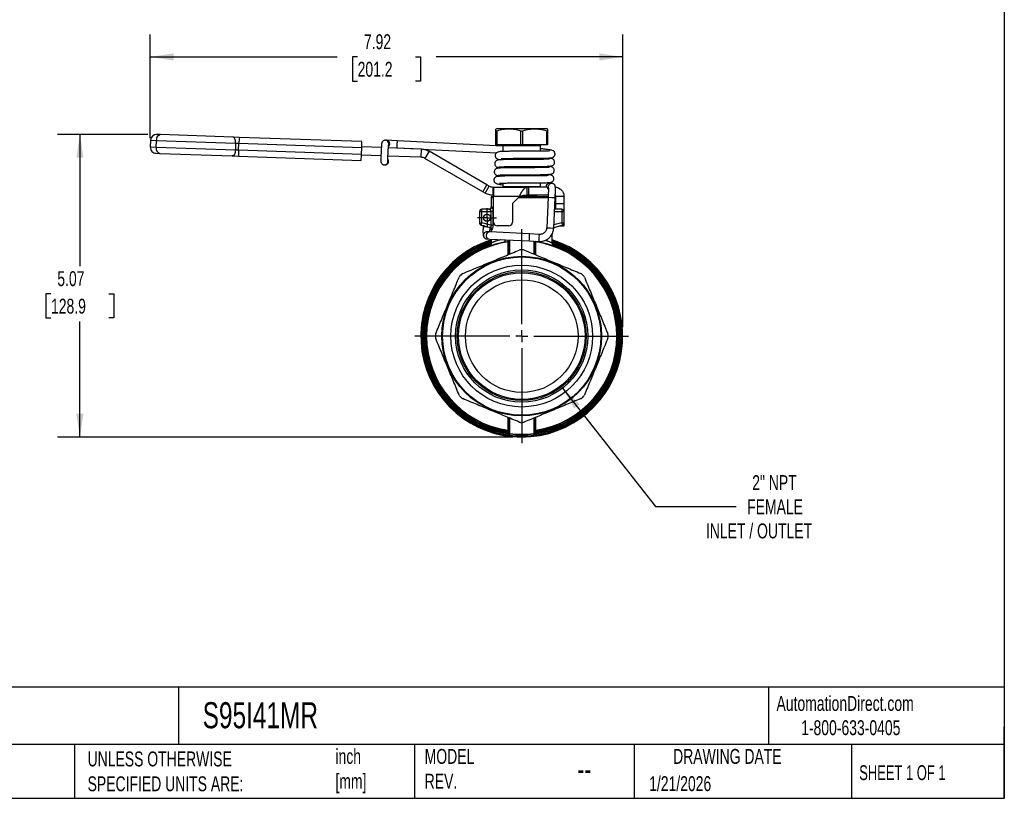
# Model space of a CAD drawing. Header units: inches. Extents: x 0.7 to 32.2, y 0.7 to 24.8.
# Tile 7 of 10: x 15.7 to 32.2, y 0.7 to 13.8. Entities that reach past the tile are written whole.
import ezdxf

# ---------------------------------------------------------------- set-up
doc = ezdxf.new("R2010")
doc.units = ezdxf.units.IN
doc.header["$LTSCALE"] = 3
doc.header["$MEASUREMENT"] = 0
doc.linetypes.add('SLD-Center', pattern=[0.75, 0.6, -0.05, 0.05, -0.05])
doc.linetypes.add('SLD-Solid', pattern=[0])
doc.layers.add('CENTER', color=40, linetype='SLD-Center')
doc.layers.add('DIMENSIONS', color=140, linetype='SLD-Solid', lineweight=25)
doc.layers.add('TEXT', color=140, linetype='SLD-Solid', lineweight=25)
doc.styles.add('SLDTEXTSTYLE0', font='TXT', dxfattribs={"width": 0.7})
doc.styles.add('SLDTEXTSTYLE1', font='TXT', dxfattribs={"width": 0.65})
doc.dimstyles.new('SLDDIMSTYLE0', dxfattribs={"dimtxt": 0.254883, "dimasz": 0.39, "dimexe": 0, "dimexo": 0.0625, "dimgap": 0.063721, "dimtad": 0, "dimtih": 1, "dimtoh": 1, "dimrnd": 1e-09, "dimzin": 12, "dimdsep": 46, "dimtxsty": 'SLDTEXTSTYLE0', "dimsah": 1, "dimcen": 0.09, "dimadec": 0, "dimazin": 3, "dimtfac": 1, "dimtofl": 0, "dimtmove": 0, "dimatfit": 3, "dimfxl": 0, "dimfrac": 2, "dimtolj": 1, "dimtzin": 12, "dimarcsym": 0})
doc.dimstyles.new('SLDDIMSTYLE2', dxfattribs={"dimtxt": 0.254883, "dimasz": 0.39, "dimexe": 0, "dimexo": 0.0625, "dimgap": 0.063721, "dimtad": 0, "dimtih": 1, "dimtoh": 1, "dimrnd": 1e-09, "dimzin": 12, "dimdsep": 46, "dimtxsty": 'SLDTEXTSTYLE0', "dimsah": 1, "dimcen": 0, "dimadec": 0, "dimazin": 3, "dimtfac": 1, "dimtofl": 0, "dimtmove": 0, "dimatfit": 3, "dimfxl": 0, "dimfrac": 2, "dimtolj": 1, "dimtzin": 12, "dimarcsym": 0})

# ---------------------------------------------------------------- blocks, each defined once
blk = doc.blocks.new('_D_4')
at = {"layer": 'DIMENSIONS'}
for p, q in [((24.842, 7.629), (26.401, 5.644)), ((26.401, 5.644), (27.75, 5.644))]:
    blk.add_line(p, q, dxfattribs=at)
blk.add_solid([(24.842, 7.629), (25.036, 7.285), (25.13, 7.359)], dxfattribs=at)
at = {"layer": 'DIMENSIONS', "char_height": 0.25, "attachment_point": 1, "style": 'SLDTEXTSTYLE0'}
for s, insert in [('2" NPT', (28.022, 6.169)), ('FEMALE', (27.937, 5.764)), ('INLET / OUTLET', (27.245, 5.359))]:
    blk.add_mtext(s, dxfattribs=dict(at, insert=insert))
blk = doc.blocks.new('_D_5')
at = {"layer": 'DIMENSIONS'}
for p, q in [((17.926, 11.819), (17.926, 13.558)), ((25.849, 8.651), (25.849, 13.558)), ((17.926, 13.183), (21.058, 13.183)), ((21.403, 13.183), (21.317, 13.183)), ((21.317, 13.183), (21.317, 12.778)), ((22.372, 13.183), (22.458, 13.183)), ((22.458, 13.183), (22.458, 12.778)), ((25.849, 13.183), (22.718, 13.183)), ((21.317, 12.778), (21.403, 12.778)), ((22.458, 12.778), (22.372, 12.778))]:
    blk.add_line(p, q, dxfattribs=at)
for points in [[(17.926, 13.183), (18.316, 13.123), (18.316, 13.243)], [(25.849, 13.183), (25.459, 13.243), (25.459, 13.123)]]:
    blk.add_solid(points, dxfattribs=at)
at = {"layer": 'DIMENSIONS', "char_height": 0.25, "attachment_point": 1, "style": 'SLDTEXTSTYLE0'}
for s, insert in [('7.92', (21.509, 13.563)), ('201.2', (21.403, 13.101))]:
    blk.add_mtext(s, dxfattribs=dict(at, insert=insert))
blk = doc.blocks.new('_D_6')
at = {"layer": 'DIMENSIONS'}
for p, q in [((17.882, 11.882), (16.37, 11.882)), ((16.745, 11.882), (16.745, 9.673)), ((16.26, 9.211), (16.175, 9.211)), ((16.175, 9.211), (16.175, 8.806)), ((17.23, 9.211), (17.315, 9.211)), ((17.315, 9.211), (17.315, 8.806)), ((16.175, 8.806), (16.26, 8.806)), ((17.315, 8.806), (17.23, 8.806)), ((16.745, 6.808), (16.745, 8.748)), ((24.006, 6.808), (16.37, 6.808))]:
    blk.add_line(p, q, dxfattribs=at)
for points in [[(16.745, 11.882), (16.685, 11.492), (16.805, 11.492)], [(16.745, 6.808), (16.805, 7.198), (16.685, 7.198)]]:
    blk.add_solid(points, dxfattribs=at)
at = {"layer": 'DIMENSIONS', "char_height": 0.25, "attachment_point": 1, "style": 'SLDTEXTSTYLE0'}
for s, insert in [('5.07', (16.366, 9.59)), ('128.9', (16.26, 9.128))]:
    blk.add_mtext(s, dxfattribs=dict(at, insert=insert))
blk = doc.blocks.new('SW_CENTERMARKSYMBOL_0')
at = {"layer": 'CENTER', "color": 0}
for p, q in [((0, 0.2), (0, 1.793)), ((-0.2, 0), (-1.793, 0)), ((0, 0), (-0.1, 0)), ((0, 0), (0, 0.1)), ((0, 0), (0, -0.1)), ((0, 0), (0.1, 0)), ((0.2, 0), (1.793, 0)), ((0, -0.2), (0, -1.793))]:
    blk.add_line(p, q, dxfattribs=at)
blk = doc.blocks.new('SW_CENTERMARKSYMBOL_1')
at = {"layer": 'CENTER', "color": 0}
for p, q in [((-0.1, 0), (-0.161, 0)), ((0, 0), (-0.1, 0)), ((0, 0.1), (0, 0.161)), ((0, 0), (0, 0.1)), ((0, 0), (0, -0.1)), ((0, 0), (0.1, 0)), ((0.1, 0), (0.161, 0)), ((0, -0.1), (0, -0.161))]:
    blk.add_line(p, q, dxfattribs=at)

msp = doc.modelspace()

# ---------------------------------------------------------------- linework, layer by layer
for p, q in [((23.743, 11.984), (23.723, 11.972)), ((23.737, 11.938), (23.723, 11.938)), ((23.723, 11.708), (23.723, 11.938)), ((23.737, 11.938), (23.737, 11.708)), ((23.743, 11.984), (24.156, 11.984)), ((24.171, 11.938), (24.142, 11.938)), ((24.142, 11.708), (24.142, 11.938)), ((24.156, 11.984), (24.57, 11.984)), ((24.171, 11.938), (24.171, 11.708)), ((24.589, 11.972), (24.57, 11.984)), ((24.589, 11.938), (24.575, 11.938)), ((24.575, 11.708), (24.575, 11.938)), ((24.589, 11.938), (24.589, 11.708)), ((17.93, 11.787), (17.926, 11.669)), ((17.93, 11.787), (18.027, 11.784)), ((18.023, 11.666), (18.027, 11.784)), ((18.027, 11.784), (19.357, 11.737)), ((18.098, 11.88), (18.032, 11.882)), ((19.31, 11.837), (18.098, 11.88)), ((19.418, 11.834), (19.31, 11.837)), ((19.357, 11.737), (19.353, 11.619)), ((19.357, 11.737), (19.411, 11.735)), ((19.407, 11.617), (19.411, 11.735)), ((19.411, 11.735), (21.471, 11.663)), ((21.475, 11.762), (19.418, 11.834)), ((21.865, 11.786), (21.869, 11.786)), ((21.885, 11.785), (21.869, 11.786)), ((22.067, 11.776), (21.885, 11.785)), ((23.841, 11.688), (22.067, 11.776)), ((18.023, 11.666), (17.926, 11.669)), ((18.021, 11.567), (18.087, 11.565)), ((19.353, 11.619), (18.023, 11.666)), ((18.087, 11.565), (19.299, 11.523)), ((19.407, 11.617), (19.353, 11.619)), ((21.467, 11.545), (19.407, 11.617)), ((21.467, 11.545), (21.471, 11.663)), ((21.801, 11.662), (21.472, 11.673)), ((21.917, 11.665), (22.061, 11.658)), ((22.473, 11.638), (21.919, 11.658)), ((21.925, 11.724), (21.924, 11.713)), ((22.061, 11.658), (22.41, 11.64)), ((22.468, 11.501), (22.473, 11.638)), ((22.48, 11.637), (23.732, 11.575)), ((22.601, 11.602), (22.532, 11.482)), ((23.573, 11.04), (22.601, 11.602)), ((23.737, 11.708), (23.723, 11.708)), ((24.142, 11.708), (23.737, 11.708)), ((23.83, 11.708), (23.841, 11.696)), ((23.841, 11.696), (23.841, 11.597)), ((23.841, 11.696), (24.471, 11.696)), ((24.171, 11.708), (24.142, 11.708)), ((24.575, 11.708), (24.171, 11.708)), ((24.471, 11.696), (24.483, 11.708)), ((24.471, 11.602), (24.471, 11.696)), ((24.589, 11.708), (24.575, 11.708)), ((19.299, 11.523), (19.407, 11.519)), ((19.407, 11.519), (21.464, 11.447)), ((21.794, 11.524), (21.467, 11.536)), ((22.468, 11.501), (21.912, 11.52)), ((23.504, 10.921), (22.532, 11.482)), ((23.841, 11.48), (23.841, 11.46)), ((24.471, 11.464), (24.471, 11.484)), ((21.849, 11.373), (21.859, 11.372)), ((23.841, 11.342), (23.841, 11.322)), ((24.471, 11.327), (24.471, 11.346)), ((23.841, 11.204), (23.841, 11.185)), ((23.841, 11.067), (23.841, 11.009)), ((24.471, 11.189), (24.471, 11.209)), ((24.471, 11.009), (24.471, 11.071)), ((23.504, 10.921), (23.573, 11.04)), ((23.543, 10.899), (23.504, 10.921)), ((23.543, 10.899), (23.612, 11.018)), ((23.612, 11.018), (23.573, 11.04)), ((23.679, 10.939), (23.678, 10.862)), ((23.679, 10.999), (23.68, 10.999)), ((23.679, 10.939), (23.679, 10.999)), ((23.679, 10.862), (23.679, 10.939)), ((23.681, 10.999), (24.242, 10.999)), ((23.684, 10.981), (23.684, 10.842)), ((23.841, 11.009), (23.851, 10.999)), ((23.841, 11.009), (24.471, 11.009)), ((24.242, 10.999), (24.242, 10.862)), ((24.275, 10.999), (24.242, 10.999)), ((24.275, 10.862), (24.275, 10.999)), ((24.585, 10.999), (24.275, 10.999)), ((24.462, 10.999), (24.471, 11.009)), ((24.662, 11.062), (24.631, 11.064)), ((23.684, 10.834), (23.645, 10.834)), ((23.645, 10.827), (23.645, 10.667)), ((23.645, 10.827), (23.684, 10.827)), ((24.116, 10.842), (23.684, 10.842)), ((23.684, 10.409), (23.684, 10.842)), ((24.116, 10.842), (23.999, 10.724)), ((24.102, 10.827), (24.156, 10.827)), ((24.602, 10.834), (24.108, 10.834)), ((24.156, 10.827), (24.599, 10.827)), ((24.168, 10.854), (24.411, 10.854)), ((24.275, 10.862), (24.242, 10.862)), ((24.603, 10.862), (24.275, 10.862)), ((24.411, 10.834), (24.411, 10.854)), ((24.599, 10.829), (24.574, 10.318)), ((24.599, 10.829), (24.661, 10.826)), ((24.661, 10.826), (24.717, 10.823)), ((24.692, 10.312), (24.717, 10.823)), ((24.865, 10.842), (24.727, 10.842)), ((24.727, 10.724), (24.727, 10.842)), ((24.865, 10.724), (24.865, 10.842)), ((23.448, 10.588), (23.487, 10.588)), ((23.448, 10.588), (23.448, 10.402)), ((23.487, 10.588), (23.487, 10.627)), ((23.617, 10.627), (23.487, 10.627)), ((23.487, 10.402), (23.487, 10.588)), ((23.487, 10.588), (23.64, 10.588)), ((23.64, 10.588), (23.64, 10.361)), ((23.656, 10.667), (23.645, 10.667)), ((23.677, 10.361), (23.677, 10.588)), ((23.999, 10.724), (23.999, 10.409)), ((24.705, 10.588), (24.826, 10.588)), ((24.826, 10.627), (24.707, 10.627)), ((24.727, 10.724), (24.865, 10.724)), ((24.727, 10.627), (24.727, 10.724)), ((24.826, 10.627), (24.826, 10.588)), ((24.826, 10.588), (24.826, 10.402)), ((24.826, 10.588), (24.865, 10.588)), ((24.865, 10.588), (24.865, 10.724)), ((24.865, 10.402), (24.865, 10.588)), ((23.516, 10.488), (23.515, 10.471)), ((23.632, 10.465), (23.633, 10.482)), ((23.448, 10.402), (23.487, 10.402)), ((23.477, 10.364), (23.487, 10.402)), ((23.477, 10.364), (23.627, 10.323)), ((23.64, 10.361), (23.487, 10.402)), ((23.509, 10.351), (23.508, 10.331)), ((23.572, 10.328), (23.508, 10.331)), ((23.509, 10.355), (23.509, 10.351)), ((23.529, 10.35), (23.509, 10.351)), ((23.618, 10.325), (23.572, 10.328)), ((23.619, 10.247), (23.575, 10.249)), ((24.285, 10.214), (23.619, 10.247)), ((23.645, 10.288), (23.645, 10.245)), ((23.94, 10.35), (23.743, 10.35)), ((24.574, 10.318), (24.635, 10.314)), ((24.635, 10.314), (24.692, 10.312)), ((24.692, 10.325), (24.836, 10.364)), ((24.692, 10.324), (24.697, 10.327)), ((24.826, 10.402), (24.694, 10.366)), ((24.784, 10.35), (24.865, 10.35)), ((24.826, 10.402), (24.836, 10.364)), ((24.826, 10.402), (24.865, 10.402)), ((24.865, 10.35), (24.865, 10.402)), ((23.569, 10.131), (23.613, 10.129)), ((23.613, 10.129), (24.279, 10.096)), ((23.645, 10.127), (23.645, 10.061)), ((23.923, 10.081), (23.923, 9.864)), ((23.94, 10.112), (23.94, 9.871)), ((23.957, 9.878), (23.957, 10.112)), ((24.279, 10.096), (24.444, 10.087)), ((24.45, 10.205), (24.285, 10.214)), ((24.356, 10.092), (24.356, 9.878)), ((24.373, 9.871), (24.373, 10.091)), ((24.39, 10.086), (24.389, 10.09)), ((24.39, 9.864), (24.39, 10.081)), ((24.668, 10.061), (24.668, 10.222)), ((23.923, 7.138), (23.923, 6.922)), ((23.94, 7.132), (23.94, 6.879)), ((23.957, 6.862), (23.957, 7.124)), ((24.356, 7.124), (24.356, 6.862)), ((24.373, 6.879), (24.373, 7.132)), ((24.39, 6.922), (24.39, 7.138)), ((23.922, 6.897), (23.922, 6.893)), ((24.391, 6.893), (24.391, 6.897))]:
    msp.add_line(p, q)
at = {"flags": 128}
for points in [[(19.357, 11.737), (19.357, 11.756), (19.355, 11.775), (19.351, 11.792), (19.345, 11.807), (19.337, 11.82), (19.329, 11.829), (19.32, 11.835), (19.31, 11.837)], [(19.353, 11.619), (19.351, 11.6), (19.348, 11.582), (19.343, 11.565), (19.336, 11.55), (19.328, 11.538), (19.319, 11.529), (19.309, 11.524), (19.299, 11.523)]]:
    msp.add_lwpolyline(points, dxfattribs=at)
for centre, radius in [((23.574, 10.485), 0.061), ((24.156, 8.501), 1.339), ((24.156, 8.501), 1.327), ((24.156, 8.501), 1.189), ((24.156, 8.501), 1.11), ((24.156, 8.501), 1.082), ((24.156, 8.501), 1.062), ((24.156, 8.501), 0.945)]:
    msp.add_circle(centre, radius)
for centre, radius, start, end in [((18.029, 11.784), 0.0984, 88, 178), ((18.114, 11.794), 0.0874, 100.7754, 186.6687), ((20.084, 11.736), 0.672, 171.6923, 180.095), ((21.866, 11.727), 0.059, 357.152, 87.1537), ((21.882, 11.726), 0.059, 357.152, 87.1537), ((22.585, 11.707), 0.522, 172.4411, 178.9252), ((18.025, 11.666), 0.0984, 178, 268), ((18.109, 11.649), 0.0874, 169.3313, 255.2246), ((20.078, 11.569), 0.672, 175.905, 184.3077), ((21.882, 11.726), 0.0591, 310.4796, 357.1651), ((22.485, 11.677), 0.424, 174.6509, 182.6324), ((21.852, 11.432), 0.059, 266.1912, 7.4117), ((21.862, 11.431), 0.0591, 267.1804, 33.4758), ((24.659, 11.003), 0.059, 86.4004, 195.6568), ((23.704, 10.827), 0.0591, 173.36, 180), ((23.681, 11.137), 0.276, 269.4795, 269.6252), ((24.403, 10.854), 0.00787, 0, 90), ((23.487, 10.588), 0.0394, 90, 180), ((23.605, 10.667), 0.0394, 270, 0), ((24.826, 10.588), 0.0394, 0, 90), ((23.743, 10.409), 0.0591, 180, 270), ((23.94, 10.409), 0.0591, 270, 0), ((23.487, 10.402), 0.0394, 180, 255), ((23.616, 10.188), 0.0591, 87.3382, 266.9866), ((24.826, 10.402), 0.0394, 285, 0), ((24.156, 8.501), 1.693, 107.5973, 270), ((24.156, 8.501), 1.676, 107.785, 270), ((24.156, 8.501), 1.671, 107.8376, 270), ((24.156, 8.501), 1.604, 100.6931, 261.6364), ((24.156, 8.501), 1.596, 98.4187, 261.5813), ((24.156, 8.501), 1.693, 270, 72.4027), ((24.156, 8.501), 1.676, 270, 72.215), ((24.156, 8.501), 1.671, 270, 72.1624), ((23.809, 10.178), 0.478, 350.0622, 4.2626), ((24.156, 8.501), 1.596, 278.4187, 81.5813), ((24.156, 8.501), 1.604, 278.3636, 79.3069), ((24.206, 10.14), 0.244, 347.6003, 1.5331), ((24.152, 10.177), 0.299, 354.0883, 5.4279), ((24.156, 8.501), 1.654, 108.0305, 263.0801), ((24.156, 8.501), 1.636, 108.2762, 261.8297), ((24.156, 8.501), 1.622, 108.6208, 261.6958), ((24.156, 8.501), 1.447, 89.2085, 90.7915), ((24.156, 8.501), 1.654, 276.9199, 71.9695), ((24.156, 8.501), 1.636, 278.1703, 71.7282), ((24.156, 8.501), 1.622, 278.3042, 71.3967), ((24.156, 8.501), 1.447, 134.2085, 135.7915), ((24.156, 8.501), 1.447, 44.2085, 45.7915), ((24.156, 8.501), 1.447, 179.2085, 180.7915), ((24.156, 8.501), 1.447, 359.2085, 0.7915), ((24.156, 8.501), 1.447, 224.2085, 225.7915), ((24.156, 8.501), 1.447, 314.2085, 315.7915), ((24.156, 8.501), 1.447, 269.2085, 270.7915), ((23.958, 6.881), 0.0181, 183.7726, 267.532), ((23.96, 6.879), 0.0197, 180, 263.0801), ((24.355, 6.881), 0.0181, 272.468, 356.2274), ((24.353, 6.879), 0.0197, 276.9199, 0)]:
    msp.add_arc(centre, radius, start, end)
for centre, major_axis, ratio, start_param, end_param in [((21.471, 11.663), (0.0034, 0.0984), 0.000039, 4.712389, 6.283185), ((21.467, 11.545), (0.0034, 0.0984), 0.000039, 3.141593, 4.712389), ((23.572, 10.19), (0.0029, 0.059), 0.988769, 0, 3.141593), ((23.957, 6.893), (-0.0042, 0.0366), 0.929288, 1.447591, 1.762819), ((24.356, 6.893), (0.0042, 0.0366), 0.929288, 4.520367, 4.835595)]:
    msp.add_ellipse(centre, major_axis=major_axis, ratio=ratio, start_param=start_param, end_param=end_param)
msp.add_ellipse((23.574, 10.485), major_axis=(-0.0022, 0.059), ratio=0.992546)
for points, knots in [([(23.723, 11.938), (23.723, 11.946), (23.723, 11.96), (23.723, 11.971), (23.723, 11.971), (23.723, 11.971)], [0, 0, 0, 0, 0.403103, 0.764811, 1, 1, 1, 1]), ([(24.142, 11.938), (24.104, 11.95), (24.069, 11.959), (24.003, 11.97), (23.971, 11.972), (23.908, 11.972), (23.877, 11.97), (23.81, 11.959), (23.776, 11.95), (23.737, 11.938)], [0, 0, 0, 0, 0.25, 0.25, 0.5, 0.5, 0.75, 0.75, 1, 1, 1, 1]), ([(24.575, 11.938), (24.537, 11.95), (24.502, 11.959), (24.436, 11.97), (24.405, 11.972), (24.341, 11.972), (24.31, 11.97), (24.244, 11.959), (24.209, 11.95), (24.171, 11.938)], [0, 0, 0, 0, 0.25, 0.25, 0.5, 0.5, 0.75, 0.75, 1, 1, 1, 1]), ([(24.589, 11.971), (24.589, 11.972), (24.589, 11.973), (24.589, 11.963), (24.589, 11.947), (24.589, 11.938)], [0, 0, 0, 0, 0.110877, 0.529994, 1, 1, 1, 1]), ([(21.869, 11.786), (21.863, 11.785), (21.851, 11.785), (21.836, 11.778), (21.825, 11.769), (21.817, 11.76), (21.812, 11.751), (21.809, 11.743), (21.808, 11.738), (21.807, 11.733), (21.806, 11.725), (21.805, 11.713), (21.803, 11.693), (21.801, 11.669), (21.799, 11.641), (21.798, 11.611), (21.796, 11.579), (21.795, 11.548), (21.793, 11.518), (21.793, 11.491), (21.792, 11.467), (21.792, 11.448), (21.792, 11.436), (21.792, 11.428), (21.794, 11.419), (21.797, 11.409), (21.803, 11.397), (21.815, 11.384), (21.831, 11.375), (21.843, 11.373), (21.849, 11.373)], [0, 0, 0, 0, 0.0312412, 0.0579783, 0.0810114, 0.1011461, 0.1185438, 0.1331107, 0.1455051, 0.1621424, 0.1917328, 0.2454535, 0.2959307, 0.3491067, 0.4012319, 0.4529913, 0.5046133, 0.5562032, 0.607823, 0.6595489, 0.7115257, 0.7641013, 0.8185402, 0.855015, 0.8707209, 0.8879241, 0.9092103, 0.942422, 0.9707755, 1, 1, 1, 1]), ([(21.91, 11.439), (21.91, 11.439), (21.91, 11.439), (21.91, 11.441), (21.91, 11.448), (21.91, 11.461), (21.91, 11.48), (21.911, 11.505), (21.912, 11.533), (21.914, 11.563), (21.915, 11.594), (21.917, 11.624), (21.919, 11.652), (21.92, 11.676), (21.922, 11.695), (21.923, 11.707), (21.924, 11.713), (21.924, 11.713), (21.924, 11.713)], [0, 0, 0, 0, 0.0040635, 0.0415694, 0.0944262, 0.16077, 0.2344004, 0.310964, 0.388648, 0.4667853, 0.5451008, 0.6234442, 0.7016582, 0.7795605, 0.8567709, 0.9241763, 0.9776447, 1, 1, 1, 1]), ([(22.473, 11.638), (22.495, 11.637), (22.518, 11.634), (22.561, 11.622), (22.582, 11.613), (22.601, 11.602)], [0, 0, 0, 0, 0.1713149, 0.1713149, 0.3426297, 0.3426297, 0.3426297, 0.3426297]), ([(24.628, 11.606), (24.628, 11.606), (24.63, 11.607), (24.618, 11.606), (24.6, 11.605), (24.577, 11.604), (24.548, 11.603), (24.506, 11.602), (24.45, 11.601), (24.382, 11.601), (24.317, 11.601), (24.254, 11.601), (24.187, 11.601), (24.117, 11.601), (24.044, 11.601), (23.972, 11.6), (23.904, 11.599), (23.845, 11.598), (23.794, 11.595), (23.757, 11.588), (23.735, 11.578), (23.724, 11.57), (23.716, 11.559), (23.711, 11.547), (23.708, 11.53), (23.71, 11.514), (23.716, 11.501), (23.723, 11.49), (23.733, 11.48), (23.747, 11.472), (23.769, 11.465), (23.794, 11.461), (23.807, 11.458)], [0, 0, 0, 0, 0.00953, 0.051786, 0.077933, 0.107432, 0.139029, 0.169125, 0.224022, 0.271888, 0.312579, 0.350488, 0.39162, 0.435992, 0.483343, 0.533123, 0.585385, 0.640228, 0.696081, 0.752808, 0.781875, 0.807448, 0.817234, 0.825433, 0.839188, 0.850035, 0.858587, 0.867789, 0.884582, 0.907085, 0.947849, 1, 1, 1, 1]), ([(23.808, 11.482), (23.809, 11.481), (23.812, 11.479), (23.823, 11.479), (23.842, 11.48), (23.875, 11.481), (23.926, 11.482), (23.996, 11.482), (24.07, 11.483), (24.144, 11.483), (24.214, 11.483), (24.279, 11.483), (24.344, 11.483), (24.411, 11.483), (24.484, 11.484), (24.548, 11.485), (24.596, 11.486), (24.629, 11.489), (24.652, 11.491), (24.667, 11.494), (24.676, 11.497), (24.689, 11.503), (24.703, 11.516), (24.711, 11.531), (24.715, 11.545), (24.715, 11.559), (24.712, 11.576), (24.703, 11.592), (24.692, 11.602), (24.676, 11.612), (24.656, 11.618), (24.631, 11.623), (24.59, 11.629), (24.538, 11.636), (24.493, 11.641), (24.471, 11.644)], [0, 0, 0, 0, 0.0237321, 0.0490547, 0.074735, 0.1006429, 0.150893, 0.1986084, 0.2436419, 0.2858121, 0.3248897, 0.3608302, 0.3952053, 0.4352205, 0.4818103, 0.5350502, 0.5779186, 0.615617, 0.6472305, 0.672799, 0.6864964, 0.6993484, 0.7153185, 0.7245766, 0.7334861, 0.7420152, 0.7500336, 0.7645273, 0.778071, 0.7923857, 0.8249868, 0.8638201, 0.9074038, 0.9556172, 1, 1, 1, 1]), ([(22.532, 11.482), (22.522, 11.488), (22.512, 11.492), (22.49, 11.498), (22.479, 11.5), (22.468, 11.501)], [0, 0, 0, 0, 0.0857475, 0.0857475, 0.1714951, 0.1714951, 0.1714951, 0.1714951]), ([(23.795, 11.457), (23.78, 11.456), (23.753, 11.453), (23.727, 11.441), (23.715, 11.429), (23.709, 11.42), (23.703, 11.406), (23.701, 11.391), (23.705, 11.368), (23.717, 11.35), (23.737, 11.334), (23.754, 11.331), (23.763, 11.329)], [0, 0, 0, 0, 0.218488, 0.388831, 0.504322, 0.562056, 0.602537, 0.636564, 0.716068, 0.816985, 0.899041, 1, 1, 1, 1]), ([(24.621, 11.468), (24.621, 11.468), (24.621, 11.469), (24.613, 11.468), (24.602, 11.467), (24.584, 11.466), (24.558, 11.466), (24.522, 11.465), (24.478, 11.464), (24.431, 11.464), (24.386, 11.463), (24.344, 11.463), (24.309, 11.463), (24.279, 11.463), (24.256, 11.463), (24.235, 11.463), (24.211, 11.463), (24.176, 11.463), (24.129, 11.463), (24.071, 11.463), (24.005, 11.463), (23.933, 11.462), (23.876, 11.461), (23.835, 11.46), (23.807, 11.458), (23.783, 11.457), (23.773, 11.455), (23.768, 11.454)], [0, 0, 0, 0, 0.0238934, 0.0500154, 0.0813915, 0.1180683, 0.1600923, 0.2074999, 0.2591974, 0.3069463, 0.3490238, 0.3853825, 0.4159696, 0.4407475, 0.4596928, 0.4732168, 0.4919907, 0.5206561, 0.5592297, 0.6077189, 0.6661215, 0.7344943, 0.8128519, 0.8558426, 0.9013653, 0.9494229, 1, 1, 1, 1]), ([(23.771, 11.336), (23.776, 11.337), (23.785, 11.339), (23.807, 11.34), (23.835, 11.342), (23.875, 11.343), (23.931, 11.344), (24.002, 11.345), (24.068, 11.345), (24.125, 11.345), (24.171, 11.345), (24.206, 11.345), (24.23, 11.345), (24.251, 11.345), (24.274, 11.345), (24.304, 11.345), (24.339, 11.345), (24.381, 11.345), (24.427, 11.346), (24.476, 11.346), (24.522, 11.347), (24.567, 11.348), (24.605, 11.35), (24.634, 11.352), (24.652, 11.355), (24.663, 11.358), (24.67, 11.36), (24.678, 11.364), (24.689, 11.372), (24.701, 11.385), (24.709, 11.406), (24.708, 11.432), (24.698, 11.451), (24.685, 11.465), (24.666, 11.475), (24.642, 11.482), (24.619, 11.486), (24.608, 11.487)], [0, 0, 0, 0, 0.0377688, 0.0737105, 0.1078028, 0.1400375, 0.1988759, 0.2502865, 0.2942202, 0.330668, 0.3595858, 0.3809454, 0.3947344, 0.4050133, 0.4193786, 0.4380167, 0.4609461, 0.4881856, 0.519753, 0.5556769, 0.5949324, 0.6314745, 0.6793684, 0.7189908, 0.7502789, 0.7731406, 0.7836981, 0.7932957, 0.8045306, 0.8179288, 0.8337362, 0.8516031, 0.8673723, 0.88173, 0.91593, 0.9598273, 1, 1, 1, 1]), ([(23.749, 11.314), (23.746, 11.314), (23.737, 11.313), (23.723, 11.305), (23.709, 11.294), (23.701, 11.281), (23.697, 11.27), (23.695, 11.261), (23.695, 11.254), (23.695, 11.241), (23.703, 11.222), (23.731, 11.196), (23.764, 11.189), (23.783, 11.185)], [0, 0, 0, 0, 0.036457, 0.113828, 0.181938, 0.240724, 0.290838, 0.312655, 0.333756, 0.358597, 0.537876, 0.741332, 1, 1, 1, 1]), ([(23.749, 11.334), (23.75, 11.333), (23.75, 11.331), (23.761, 11.328), (23.777, 11.324), (23.793, 11.322), (23.8, 11.321)], [0, 0, 0, 0, 0.240345, 0.51787, 0.782655, 1, 1, 1, 1]), ([(24.616, 11.331), (24.616, 11.331), (24.617, 11.332), (24.611, 11.331), (24.599, 11.33), (24.583, 11.329), (24.559, 11.328), (24.519, 11.327), (24.462, 11.326), (24.389, 11.326), (24.319, 11.325), (24.256, 11.325), (24.208, 11.325), (24.169, 11.325), (24.129, 11.325), (24.083, 11.325), (24.031, 11.325), (23.976, 11.325), (23.918, 11.324), (23.86, 11.323), (23.807, 11.321), (23.773, 11.319), (23.756, 11.316), (23.748, 11.314), (23.749, 11.313), (23.749, 11.312)], [0, 0, 0, 0, 0.000055, 0.041935, 0.069676, 0.101998, 0.13891, 0.178222, 0.251001, 0.315659, 0.372029, 0.42014, 0.460035, 0.4821, 0.50975, 0.549994, 0.588487, 0.634111, 0.686902, 0.746933, 0.814219, 0.888823, 0.928969, 0.970968, 1, 1, 1, 1]), ([(23.762, 11.195), (23.762, 11.196), (23.761, 11.197), (23.767, 11.199), (23.783, 11.202), (23.815, 11.204), (23.867, 11.206), (23.924, 11.207), (23.982, 11.207), (24.036, 11.207), (24.087, 11.207), (24.131, 11.207), (24.17, 11.207), (24.21, 11.207), (24.261, 11.207), (24.326, 11.208), (24.4, 11.208), (24.476, 11.208), (24.536, 11.21), (24.577, 11.211), (24.608, 11.213), (24.634, 11.215), (24.653, 11.219), (24.666, 11.223), (24.681, 11.233), (24.693, 11.247), (24.7, 11.263), (24.702, 11.28), (24.7, 11.293), (24.696, 11.304), (24.689, 11.317), (24.674, 11.331), (24.65, 11.341), (24.628, 11.346), (24.61, 11.349), (24.602, 11.35)], [0, 0, 0, 0, 0.0156994, 0.0480755, 0.0790963, 0.1369069, 0.1891964, 0.2359052, 0.2769553, 0.3123261, 0.3419726, 0.3725178, 0.3928756, 0.411171, 0.4441835, 0.4838932, 0.5301996, 0.5831605, 0.6428985, 0.6743465, 0.7027522, 0.7494224, 0.7825578, 0.8041857, 0.8155101, 0.8284784, 0.8434522, 0.8519378, 0.8607644, 0.8694152, 0.8780719, 0.8960754, 0.9330805, 0.9719662, 1, 1, 1, 1]), ([(24.603, 11.192), (24.602, 11.192), (24.601, 11.193), (24.58, 11.191), (24.546, 11.19), (24.5, 11.189), (24.446, 11.189), (24.385, 11.188), (24.322, 11.188), (24.264, 11.188), (24.213, 11.188), (24.168, 11.188), (24.124, 11.188), (24.074, 11.188), (24.015, 11.188), (23.95, 11.187), (23.882, 11.186), (23.825, 11.185), (23.781, 11.182), (23.751, 11.179), (23.73, 11.174), (23.715, 11.167), (23.704, 11.157), (23.697, 11.148), (23.693, 11.139), (23.689, 11.129), (23.688, 11.114), (23.69, 11.1), (23.694, 11.09), (23.701, 11.079), (23.711, 11.07), (23.729, 11.06), (23.755, 11.051), (23.791, 11.045), (23.82, 11.04), (23.84, 11.038), (23.841, 11.038)], [0, 0, 0, 0, 0.023193, 0.063513, 0.106037, 0.148549, 0.190979, 0.233262, 0.274194, 0.310026, 0.34045, 0.365438, 0.389068, 0.419145, 0.455915, 0.499438, 0.549761, 0.604177, 0.651766, 0.691533, 0.723566, 0.747932, 0.765395, 0.772051, 0.777705, 0.784626, 0.793798, 0.805109, 0.811878, 0.819768, 0.847181, 0.877739, 0.907671, 0.951717, 0.995327, 1, 1, 1, 1]), ([(23.756, 11.191), (23.763, 11.189), (23.772, 11.186), (23.792, 11.183), (23.795, 11.183)], [0, 0, 0, 0, 0.844412, 1, 1, 1, 1]), ([(23.782, 11.066), (23.783, 11.066), (23.787, 11.065), (23.809, 11.066), (23.837, 11.067), (23.875, 11.068), (23.929, 11.069), (23.997, 11.07), (24.059, 11.07), (24.112, 11.07), (24.158, 11.07), (24.202, 11.07), (24.253, 11.07), (24.311, 11.07), (24.374, 11.07), (24.436, 11.07), (24.493, 11.071), (24.548, 11.073), (24.597, 11.075), (24.633, 11.078), (24.658, 11.085), (24.675, 11.096), (24.689, 11.113), (24.695, 11.132), (24.694, 11.153), (24.688, 11.169), (24.68, 11.181), (24.67, 11.191), (24.658, 11.197), (24.649, 11.201), (24.631, 11.206), (24.614, 11.209), (24.598, 11.212), (24.595, 11.212)], [0, 0, 0, 0, 0.034718, 0.082194, 0.110009, 0.140307, 0.19747, 0.247067, 0.288961, 0.323049, 0.349326, 0.375545, 0.40737, 0.444799, 0.487626, 0.531905, 0.576218, 0.620643, 0.680183, 0.735022, 0.778096, 0.803561, 0.816383, 0.830781, 0.845357, 0.858096, 0.869128, 0.878637, 0.894346, 0.915964, 0.9479, 0.99006, 1, 1, 1, 1]), ([(24.635, 11.063), (24.631, 11.065), (24.618, 11.07), (24.6, 11.073), (24.587, 11.075)], [0, 0, 0, 0, 0.315286, 1, 1, 1, 1]), ([(23.612, 11.018), (23.621, 11.013), (23.629, 11.009), (23.644, 11.004), (23.651, 11.003), (23.662, 11.001), (23.667, 11), (23.675, 10.999), (23.678, 10.999), (23.68, 10.999)], [0, 0, 0, 0, 0.25, 0.25, 0.5, 0.5, 0.75, 0.75, 1, 1, 1, 1]), ([(23.679, 10.999), (23.679, 10.999), (23.68, 10.999), (23.681, 10.999), (23.682, 10.998), (23.682, 10.997), (23.683, 10.995), (23.683, 10.993), (23.684, 10.99), (23.684, 10.988), (23.684, 10.985), (23.684, 10.982), (23.684, 10.981)], [0, 0, 0, 0, 0.09923, 0.198585, 0.298084, 0.397741, 0.497576, 0.597605, 0.697846, 0.798314, 0.899026, 1, 1, 1, 1]), ([(24.116, 10.842), (24.122, 10.853), (24.128, 10.865), (24.145, 10.899), (24.157, 10.92), (24.18, 10.956), (24.192, 10.971), (24.21, 10.987), (24.216, 10.992), (24.226, 10.996), (24.229, 10.998), (24.235, 10.999), (24.239, 10.999), (24.242, 10.999)], [0, 0, 0, 0, 0.0980473, 0.0980473, 0.2946367, 0.2946367, 0.4912168, 0.4912168, 0.5987893, 0.5987893, 0.6525266, 0.6525266, 0.7062656, 0.7062656, 0.7062656, 0.7062656]), ([(24.569, 11.008), (24.57, 11.021), (24.582, 11.051), (24.614, 11.065), (24.631, 11.064)], [1.571543, 1.571543, 1.571543, 1.571543, 2.243995, 3.14157, 3.14157, 3.14157, 3.14157]), ([(24.585, 10.999), (24.585, 10.994), (24.587, 10.984), (24.593, 10.971), (24.599, 10.964), (24.603, 10.961)], [0, 0, 0, 0, 0.296409, 0.590588, 1, 1, 1, 1]), ([(24.602, 10.99), (24.602, 10.99), (24.602, 10.99), (24.602, 10.987), (24.602, 10.979), (24.603, 10.965), (24.603, 10.944), (24.602, 10.918), (24.601, 10.888), (24.6, 10.858), (24.599, 10.838), (24.599, 10.829)], [0, 0, 0, 0, 0.015831, 0.092216, 0.192339, 0.314457, 0.449709, 0.59119, 0.735418, 0.880886, 1, 1, 1, 1]), ([(24.717, 10.823), (24.717, 10.829), (24.718, 10.846), (24.719, 10.875), (24.72, 10.907), (24.721, 10.937), (24.721, 10.963), (24.721, 10.984), (24.72, 10.999), (24.718, 11.009), (24.716, 11.019), (24.712, 11.03), (24.705, 11.042), (24.693, 11.052), (24.678, 11.06), (24.667, 11.061), (24.662, 11.062)], [0, 0, 0, 0, 0.052582, 0.152965, 0.253585, 0.35456, 0.456293, 0.559751, 0.668253, 0.734384, 0.77769, 0.81314, 0.855005, 0.901946, 0.953454, 1, 1, 1, 1]), ([(24.72, 10.998), (24.731, 10.997), (24.758, 10.994), (24.796, 10.975), (24.832, 10.942), (24.86, 10.896), (24.863, 10.86), (24.865, 10.842)], [0, 0, 0, 0, 0.144957, 0.340894, 0.537139, 0.768303, 1, 1, 1, 1]), ([(23.678, 10.862), (23.673, 10.862), (23.665, 10.862), (23.645, 10.864), (23.634, 10.865), (23.609, 10.871), (23.596, 10.875), (23.57, 10.885), (23.556, 10.891), (23.543, 10.899)], [0, 0, 0, 0, 0.25, 0.25, 0.5, 0.5, 0.75, 0.75, 1, 1, 1, 1]), ([(24.242, 10.862), (24.231, 10.862), (24.221, 10.861), (24.195, 10.859), (24.179, 10.856), (24.148, 10.85), (24.132, 10.846), (24.116, 10.842)], [0, 0, 0, 0, 0.0822856, 0.0822856, 0.206202, 0.206202, 0.3301189, 0.3301189, 0.3301189, 0.3301189]), ([(24.727, 10.842), (24.726, 10.848), (24.725, 10.856), (24.719, 10.858), (24.718, 10.858)], [0, 0, 0, 0, 0.90173, 1, 1, 1, 1]), ([(23.617, 10.627), (23.627, 10.627), (23.637, 10.632), (23.652, 10.646), (23.656, 10.656), (23.656, 10.667)], [0, 0, 0, 0, 0.5, 0.5, 1, 1, 1, 1]), ([(23.64, 10.588), (23.64, 10.589), (23.64, 10.591), (23.64, 10.594), (23.639, 10.597), (23.639, 10.6), (23.638, 10.604), (23.635, 10.61), (23.632, 10.615), (23.629, 10.621), (23.625, 10.624), (23.622, 10.626), (23.619, 10.627), (23.618, 10.627), (23.617, 10.627)], [0, 0, 0, 0, 0.045283, 0.091484, 0.138748, 0.187215, 0.237011, 0.351008, 0.484192, 0.580902, 0.743105, 0.844276, 0.929899, 1, 1, 1, 1]), ([(23.677, 10.588), (23.674, 10.588), (23.669, 10.588), (23.656, 10.588), (23.648, 10.588), (23.64, 10.588)], [0, 0, 0, 0, 0.5, 0.5, 1, 1, 1, 1]), ([(23.677, 10.588), (23.677, 10.6), (23.675, 10.624), (23.666, 10.657), (23.659, 10.667), (23.656, 10.667)], [0, 0, 0, 0, 0.0910508, 0.1821016, 0.3186778, 0.3186778, 0.3186778, 0.3186778]), ([(23.508, 10.331), (23.507, 10.32), (23.507, 10.305), (23.506, 10.284), (23.506, 10.267), (23.506, 10.249), (23.506, 10.232), (23.507, 10.216), (23.508, 10.203), (23.51, 10.19), (23.512, 10.179), (23.516, 10.166), (23.524, 10.154), (23.531, 10.145), (23.538, 10.142), (23.539, 10.141)], [0, 0, 0, 0, 0.131679, 0.182283, 0.264949, 0.347395, 0.432745, 0.518376, 0.603755, 0.68983, 0.784295, 0.852334, 0.91156, 0.978343, 1, 1, 1, 1]), ([(23.615, 10.327), (23.619, 10.325), (23.628, 10.322), (23.637, 10.313), (23.643, 10.301), (23.644, 10.293), (23.645, 10.288)], [0, 0, 0, 0, 0.250087, 0.5, 0.749915, 1, 1, 1, 1]), ([(23.623, 10.246), (23.623, 10.251), (23.623, 10.261), (23.623, 10.277), (23.624, 10.294), (23.624, 10.31), (23.625, 10.321), (23.625, 10.325)], [0, 0, 0, 0, 0.220787, 0.433996, 0.622252, 0.852568, 1, 1, 1, 1]), ([(23.627, 10.323), (23.628, 10.323), (23.629, 10.323), (23.631, 10.323), (23.632, 10.324), (23.634, 10.325), (23.635, 10.326), (23.636, 10.327), (23.637, 10.329), (23.638, 10.33), (23.639, 10.331), (23.64, 10.334), (23.641, 10.338), (23.642, 10.345), (23.642, 10.353), (23.641, 10.358), (23.64, 10.361)], [0, 0, 0, 0, 0.067633, 0.132164, 0.193636, 0.252095, 0.307597, 0.360207, 0.41, 0.457067, 0.501513, 0.502946, 0.625814, 0.747788, 0.871634, 1, 1, 1, 1]), ([(23.64, 10.361), (23.648, 10.361), (23.656, 10.361), (23.669, 10.361), (23.674, 10.361), (23.677, 10.361)], [0, 0, 0, 0, 0.5, 0.5, 1, 1, 1, 1]), ([(23.656, 10.285), (23.66, 10.284), (23.672, 10.301), (23.677, 10.343), (23.677, 10.361)], [0, 0, 0, 0, 0.180582, 0.3160185, 0.3160185, 0.3160185, 0.3160185]), ([(24.444, 10.087), (24.452, 10.087), (24.473, 10.087), (24.507, 10.092), (24.545, 10.103), (24.58, 10.121), (24.612, 10.145), (24.639, 10.173), (24.662, 10.205), (24.678, 10.241), (24.688, 10.277), (24.691, 10.301), (24.692, 10.312)], [0, 0, 0, 0, 0.064113, 0.17009, 0.276144, 0.382198, 0.488256, 0.594317, 0.700384, 0.806457, 0.912535, 1, 1, 1, 1]), ([(24.574, 10.318), (24.573, 10.314), (24.572, 10.3), (24.566, 10.279), (24.553, 10.254), (24.534, 10.233), (24.51, 10.218), (24.485, 10.208), (24.464, 10.205), (24.453, 10.205), (24.45, 10.205)], [0, 0, 0, 0, 0.064174, 0.213923, 0.363956, 0.51401, 0.664099, 0.814228, 0.956731, 1, 1, 1, 1]), ([(23.809, 10.119), (23.807, 10.118), (23.789, 10.114), (23.766, 10.107), (23.738, 10.098), (23.718, 10.091), (23.7, 10.085), (23.686, 10.08), (23.674, 10.075), (23.665, 10.072), (23.656, 10.068), (23.649, 10.065), (23.644, 10.063), (23.646, 10.064), (23.646, 10.064)], [0, 0, 0, 0, 0.021615, 0.165378, 0.256383, 0.345847, 0.43079, 0.511228, 0.587177, 0.658655, 0.725685, 0.841162, 0.957553, 1, 1, 1, 1]), ([(23.859, 10.078), (23.862, 10.079), (23.87, 10.082), (23.877, 10.096), (23.881, 10.108), (23.88, 10.115), (23.88, 10.115)], [0, 0, 0, 0, 0.330809, 0.661624, 0.992177, 1, 1, 1, 1]), ([(23.928, 10.113), (23.928, 10.11), (23.927, 10.103), (23.925, 10.093), (23.924, 10.088), (23.923, 10.086)], [0, 0, 0, 0, 0.204758, 0.6052631, 1, 1, 1, 1]), ([(24.39, 10.081), (24.388, 10.081), (24.383, 10.082), (24.378, 10.086), (24.376, 10.089), (24.375, 10.091)], [0, 0, 0, 0, 0.345802, 0.691266, 1, 1, 1, 1]), ([(24.379, 10.091), (24.381, 10.09), (24.384, 10.087), (24.388, 10.086), (24.39, 10.086)], [0, 0, 0, 0, 0.414776, 1, 1, 1, 1]), ([(24.441, 10.088), (24.442, 10.086), (24.445, 10.08), (24.45, 10.079), (24.454, 10.078)], [0, 0, 0, 0, 0.229996, 1, 1, 1, 1]), ([(24.668, 10.064), (24.668, 10.064), (24.669, 10.063), (24.665, 10.065), (24.655, 10.069), (24.635, 10.077), (24.612, 10.085), (24.591, 10.093), (24.575, 10.098), (24.561, 10.103), (24.551, 10.106), (24.548, 10.106)], [0, 0, 0, 0, 0.006545, 0.168855, 0.341654, 0.525288, 0.720045, 0.789904, 0.872776, 0.968665, 1, 1, 1, 1]), ([(23.166, 9.551), (23.251, 9.586), (23.331, 9.619), (23.488, 9.684), (23.564, 9.716), (23.717, 9.779), (23.793, 9.81), (23.95, 9.875), (24.03, 9.909), (24.115, 9.944)], [0, 0, 0, 0, 0.25, 0.25, 0.5, 0.5, 0.75, 0.75, 1, 1, 1, 1]), ([(23.645, 10.064), (23.645, 10.062), (23.645, 10.058), (23.643, 10.051), (23.641, 10.042), (23.637, 10.033), (23.63, 10.023), (23.624, 10.017), (23.626, 10.017), (23.626, 10.017)], [0, 0, 0, 0, 0.0393599, 0.0795565, 0.1679699, 0.27549, 0.4085946, 0.765927, 1, 1, 1, 1]), ([(24.198, 9.944), (24.283, 9.909), (24.363, 9.875), (24.52, 9.81), (24.596, 9.779), (24.749, 9.716), (24.825, 9.684), (24.982, 9.619), (25.062, 9.586), (25.147, 9.551)], [0, 0, 0, 0, 0.25, 0.25, 0.5, 0.5, 0.75, 0.75, 1, 1, 1, 1]), ([(24.677, 10.023), (24.677, 10.024), (24.679, 10.024), (24.678, 10.027), (24.675, 10.033), (24.672, 10.04), (24.67, 10.047), (24.669, 10.052), (24.668, 10.058), (24.668, 10.062), (24.668, 10.064)], [0, 0, 0, 0, 0.057258, 0.361157, 0.599892, 0.778318, 0.84753, 0.905498, 0.954962, 1, 1, 1, 1]), ([(22.714, 8.543), (22.749, 8.628), (22.782, 8.708), (22.847, 8.865), (22.879, 8.941), (22.942, 9.094), (22.974, 9.17), (23.039, 9.327), (23.072, 9.407), (23.107, 9.492)], [0, 0, 0, 0, 0.25, 0.25, 0.5, 0.5, 0.75, 0.75, 1, 1, 1, 1]), ([(25.206, 9.492), (25.241, 9.407), (25.274, 9.327), (25.339, 9.17), (25.371, 9.094), (25.434, 8.941), (25.465, 8.865), (25.53, 8.708), (25.564, 8.628), (25.599, 8.543)], [0, 0, 0, 0, 0.25, 0.25, 0.5, 0.5, 0.75, 0.75, 1, 1, 1, 1]), ([(23.107, 7.511), (23.072, 7.596), (23.039, 7.676), (22.974, 7.833), (22.942, 7.909), (22.879, 8.062), (22.847, 8.138), (22.782, 8.295), (22.749, 8.375), (22.714, 8.46)], [0, 0, 0, 0, 0.25, 0.25, 0.5, 0.5, 0.75, 0.75, 1, 1, 1, 1]), ([(25.599, 8.46), (25.564, 8.375), (25.53, 8.295), (25.465, 8.138), (25.434, 8.062), (25.371, 7.909), (25.339, 7.833), (25.274, 7.676), (25.241, 7.596), (25.206, 7.511)], [0, 0, 0, 0, 0.25, 0.25, 0.5, 0.5, 0.75, 0.75, 1, 1, 1, 1]), ([(24.115, 7.059), (24.03, 7.094), (23.95, 7.127), (23.793, 7.192), (23.717, 7.224), (23.564, 7.287), (23.488, 7.319), (23.331, 7.384), (23.251, 7.417), (23.166, 7.452)], [0, 0, 0, 0, 0.25, 0.25, 0.5, 0.5, 0.75, 0.75, 1, 1, 1, 1]), ([(25.147, 7.452), (25.062, 7.417), (24.982, 7.384), (24.825, 7.319), (24.749, 7.287), (24.596, 7.224), (24.52, 7.192), (24.363, 7.127), (24.283, 7.094), (24.198, 7.059)], [0, 0, 0, 0, 0.25, 0.25, 0.5, 0.5, 0.75, 0.75, 1, 1, 1, 1]), ([(23.924, 6.882), (23.925, 6.879), (23.929, 6.873), (23.938, 6.866), (23.945, 6.864), (23.949, 6.862)], [0, 0, 0, 0, 0.276298, 0.605192, 1, 1, 1, 1]), ([(24.362, 6.862), (24.366, 6.863), (24.375, 6.865), (24.384, 6.873), (24.387, 6.879), (24.389, 6.882)], [0, 0, 0, 0, 0.429791, 0.739692, 1, 1, 1, 1])]:
    msp.add_open_spline(points, degree=3, knots=knots)
for points in [[(23.68, 10.999), (23.68, 10.999), (23.68, 10.999), (23.681, 10.999)], [(24.569, 10.999), (24.569, 11.002), (24.569, 11.005), (24.569, 11.008)], [(23.656, 10.285), (23.656, 10.294), (23.65, 10.311), (23.636, 10.321), (23.627, 10.323)], [(23.645, 10.288), (23.645, 10.288), (23.648, 10.287), (23.656, 10.285)], [(23.859, 10.078), (23.879, 10.082), (23.901, 10.084), (23.923, 10.086)], [(23.94, 10.104), (23.94, 10.1), (23.936, 10.091), (23.928, 10.086), (23.923, 10.086)], [(23.94, 10.097), (23.94, 10.093), (23.936, 10.085), (23.927, 10.081), (23.923, 10.081)], [(23.923, 10.086), (23.923, 10.084), (23.923, 10.083), (23.923, 10.081)], [(24.39, 10.081), (24.39, 10.083), (24.39, 10.084), (24.39, 10.086)], [(24.39, 10.086), (24.412, 10.084), (24.434, 10.082), (24.454, 10.078)], [(24.136, 9.948), (24.129, 9.948), (24.121, 9.946), (24.115, 9.944)], [(24.198, 9.944), (24.191, 9.946), (24.184, 9.948), (24.176, 9.948)], [(23.119, 9.51), (23.114, 9.505), (23.11, 9.498), (23.107, 9.492)], [(23.166, 9.551), (23.159, 9.548), (23.153, 9.544), (23.148, 9.538)], [(25.165, 9.538), (25.16, 9.544), (25.154, 9.548), (25.147, 9.551)], [(25.206, 9.492), (25.203, 9.498), (25.199, 9.505), (25.194, 9.51)], [(22.714, 8.543), (22.711, 8.536), (22.71, 8.529), (22.71, 8.521)], [(22.71, 8.481), (22.71, 8.474), (22.711, 8.466), (22.714, 8.46)], [(25.603, 8.521), (25.603, 8.529), (25.601, 8.536), (25.599, 8.543)], [(25.599, 8.46), (25.601, 8.466), (25.603, 8.474), (25.603, 8.481)], [(23.107, 7.511), (23.11, 7.504), (23.114, 7.498), (23.119, 7.493)], [(23.148, 7.464), (23.153, 7.459), (23.159, 7.455), (23.166, 7.452)], [(25.147, 7.452), (25.154, 7.455), (25.16, 7.459), (25.165, 7.464)], [(25.194, 7.493), (25.199, 7.498), (25.203, 7.504), (25.206, 7.511)], [(24.115, 7.059), (24.121, 7.056), (24.129, 7.055), (24.136, 7.055)], [(24.176, 7.055), (24.184, 7.055), (24.191, 7.056), (24.198, 7.059)], [(23.923, 6.914), (23.923, 6.914), (23.923, 6.908), (23.922, 6.897)], [(23.922, 6.897), (23.927, 6.896), (23.936, 6.893), (23.94, 6.886), (23.94, 6.883)], [(23.922, 6.893), (23.927, 6.893), (23.936, 6.89), (23.94, 6.883), (23.94, 6.879)], [(23.923, 6.922), (23.927, 6.922), (23.936, 6.918), (23.94, 6.909), (23.94, 6.905)], [(23.923, 6.922), (23.923, 6.917), (23.923, 6.914), (23.923, 6.914)], [(23.923, 6.914), (23.928, 6.913), (23.936, 6.909), (23.94, 6.899), (23.94, 6.895)], [(23.941, 6.874), (23.939, 6.879), (23.932, 6.882), (23.924, 6.882)], [(24.356, 6.862), (24.223, 6.846), (24.089, 6.846), (23.957, 6.862)], [(23.957, 6.86), (23.957, 6.86), (23.957, 6.861), (23.957, 6.862)], [(23.957, 6.86), (24.089, 6.844), (24.223, 6.844), (24.356, 6.86)], [(24.356, 6.862), (24.356, 6.861), (24.356, 6.86), (24.356, 6.86)], [(24.389, 6.882), (24.381, 6.882), (24.374, 6.879), (24.372, 6.874)], [(24.373, 6.905), (24.373, 6.909), (24.377, 6.918), (24.385, 6.922), (24.39, 6.922)], [(24.373, 6.895), (24.373, 6.899), (24.376, 6.909), (24.385, 6.913), (24.39, 6.914)], [(24.373, 6.883), (24.373, 6.886), (24.377, 6.893), (24.386, 6.896), (24.391, 6.897)], [(24.373, 6.879), (24.373, 6.883), (24.377, 6.89), (24.386, 6.893), (24.391, 6.893)], [(24.39, 6.914), (24.39, 6.914), (24.39, 6.917), (24.39, 6.922)], [(24.391, 6.897), (24.39, 6.908), (24.39, 6.914), (24.39, 6.914)]]:
    msp.add_open_spline(points, degree=3)
at = {"layer": 'TEXT'}
for p, q in [((32.25, 24.75), (32.25, 0.75)), ((32.25, 2.613), (0.75, 2.613)), ((18.397, 2.613), (18.397, 1.65)), ((28.296, 2.613), (28.296, 1.65)), ((32.25, 0.75), (32.25, 1.95)), ((32.25, 1.65), (0.75, 1.65)), ((16.653, 1.65), (16.653, 0.75)), ((22.358, 1.65), (22.358, 0.75)), ((26.039, 1.65), (26.039, 0.75)), ((29.687, 1.65), (29.687, 0.75)), ((0.75, 0.75), (32.25, 0.75))]:
    msp.add_line(p, q, dxfattribs=at)

# ---------------------------------------------------------------- block references
at = {"layer": 'CENTER'}
for name, p in [('SW_CENTERMARKSYMBOL_1', (23.574, 10.485)), ('SW_CENTERMARKSYMBOL_0', (24.156, 8.501))]:
    msp.add_blockref(name, p, dxfattribs=at)

# ---------------------------------------------------------------- texts
at = {"layer": 'TEXT'}
for s, insert, char_height, attachment_point, style in [('AutomationDirect.com', (28.429, 2.466), 0.25, 1, 'SLDTEXTSTYLE0'), ('S95I41MR', (18.804, 2.362), 0.4375, 1, 'SLDTEXTSTYLE0'), ('1-800-633-0405', (28.842, 2.059), 0.25, 1, 'SLDTEXTSTYLE0'), ('INCH UNITS USED FOR ^JPART DESIGN', (12.621, 1.535), 0.25, 1, 'SLDTEXTSTYLE0'), ('UNLESS OTHERWISE ^JSPECIFIED UNITS ARE:', (16.874, 1.535), 0.25, 1, 'SLDTEXTSTYLE0'), ('inch^J[mm]', (21.031, 1.578), 0.25, 1, 'SLDTEXTSTYLE0'), ('MODEL ^JREV.', (22.528, 1.578), 0.25, 1, 'SLDTEXTSTYLE0'), ('DRAWING DATE', (27.605, 1.578), 0.25, 2, 'SLDTEXTSTYLE0'), ('--', (25.09, 1.426), 0.375, 1, 'SLDTEXTSTYLE0'), ('SHEET 1 OF 1', (29.816, 1.305), 0.25, 1, 'SLDTEXTSTYLE1'), ('1/21/2026', (26.293, 1.121), 0.25, 1, 'SLDTEXTSTYLE0')]:
    msp.add_mtext(s, dxfattribs=dict(at, insert=insert, char_height=char_height, attachment_point=attachment_point, style=style))

# ---------------------------------------------------------------- dimensions: what is measured, and where the dimension line sits
at = {"layer": 'DIMENSIONS'}
dim = msp.add_linear_dim(base=(17.926, 13.183), p1=(25.849, 8.501), p2=(17.926, 11.669), dimstyle='SLDDIMSTYLE0', dxfattribs=at)
dim.commit()
dim.dimension.update_dxf_attribs({"geometry": '_D_5', "text_midpoint": (21.888, 13.183), "dimtype": 160})
dim = msp.add_linear_dim(base=(16.745, 6.808), p1=(18.032, 11.882), p2=(24.156, 6.808), angle=90, dimstyle='SLDDIMSTYLE0', dxfattribs=at)
dim.commit()
dim.dimension.update_dxf_attribs({"geometry": '_D_6', "text_midpoint": (16.745, 9.211), "dimtype": 160})
dim = msp.add_diameter_dim_2p(p1=(23.471, 9.374), p2=(24.842, 7.629), text='2" NPT\\PFEMALE\\PINLET / OUTLET', dimstyle='SLDDIMSTYLE2', override={"dimpost": '<>'}, dxfattribs=at)
dim.commit()
dim.dimension.update_dxf_attribs({"geometry": '_D_4', "text_midpoint": (28.591, 5.644), "dimtype": 163})

doc.saveas('drawing.dxf')
